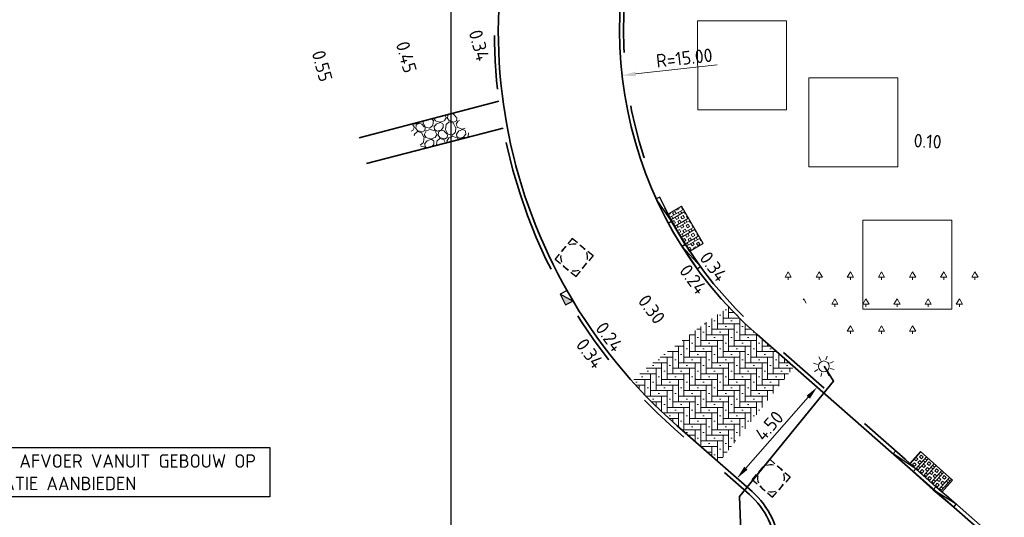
# Model space of a CAD drawing. Header units: metres. Extents: x 109063 to 109671, y 521086 to 521391.
# Tile 50 of 85: x 109248 to 109285, y 521281 to 521299. Entities that reach past the tile are written whole.
import ezdxf
from ezdxf.lldxf.tags import DXFTag

# ---------------------------------------------------------------- set-up
doc = ezdxf.new("R2010")
doc.units = ezdxf.units.M
doc.header["$PDMODE"] = 2
doc.linetypes.add('VH-TROTTOIRBAND-SO', pattern=[15, 5, -2, 2, -2, 2, -2])
for name, color, linetype, lineweight in [('N-WE-GR-BEPLANTING_NATUUR_BOS-A-200', 92, 'Continuous', 18), ('N-WE-KL-ET_LS_OV_LICHTMAST-S', 190, 'Continuous', 25), ('N-WE-RI-HWA_KOLK_TROTTOIRKOLK-S-200', 150, 'Continuous', 25), ('N-WE-RI-PUT-S-250', 7, 'Continuous', 25), ('N-WE-VH-GRASBETONTEGELS-A-200', 253, 'Continuous', 18), ('N-WE-VH-KANTOPSLUITING_TROTTOIRBAND_130X150-G', 210, 'VH-TROTTOIRBAND-SO', 35), ('N-WE-VH-KANTOPSLUITING_TROTTOIRBAND_VB_130 150X250_PARKEERBAND-S', 210, 'Continuous', 25), ('N-WE-VH-KANTVERHARDING_VOETPAD_WANDELPAD-G', 2, 'Continuous', 35), ('N-WE-VH-KANTVERHARDING_WEG-G', 4, 'Continuous', 35), ('N-WE-VH-VERHARDING-G', 7, 'Continuous', 35), ('V-WE-VH-VERHARDING_HALFVERHARDING-A-200', 122, 'Continuous', 18), ('X-XX-AL-M', 7, 'Continuous', 18), ('X-XX-AL-PEILMAAT-T25', 7, 'Continuous', 25), ('X-XX-AL-T25', 7, 'Continuous', 25)]:
    doc.layers.add(name, color=color, linetype=linetype, lineweight=lineweight)
for name, color, linetype, lineweight, true_color in [('N-WE-GR-BOOMVAK-G', 7, 'Continuous', 18, 0xcc6600), ('N-WE-OV-KABEL_AANSLUITKABEL-G', 3, 'OV-KABEL-SO', 35, 0x00ff00), ('N-WE-VH-VERHARDING_STRAATBAKSTEEN-A', 7, 'Continuous', 18, 0xa50029)]:
    doc.layers.add(name, color=color, linetype=linetype, lineweight=lineweight, true_color=true_color)
doc.layers.add('X-XX-AL-HULPLIJN-G', color=2, linetype='Continuous', lineweight=30, plot=False)
doc.layers.get('0').freeze()
doc.styles.add('NLCS-ISO-M200-T25', font='NLCS-ISO.ttf', dxfattribs={"height": 0.5})
doc.styles.get("Standard").update_dxf_attribs({"font": 'isocpeur.ttf'})
tags = doc.linetypes.add('OV-KABEL-SO', pattern='A,4,-1,[103,NLCS.SHX,S=0.75,R=0,X=0,Y=0],-1,4,-1.5,["0V",Standard,S=1,R=0,X=0,Y=-0.5],-3', length=14.5).pattern_tags.tags
tags[18] = DXFTag(74, 10)
doc.dimstyles.new('NLCS-M200-T25-PIJL_L2_H2', dxfattribs={"dimscale": 0.2, "dimtxt": 2.5, "dimasz": 2.5, "dimexe": 2, "dimexo": 2, "dimgap": 0.7, "dimtad": 1, "dimzin": 0, "dimdsep": 46, "dimtxsty": 'NLCS-ISO-M200-T25', "dimcen": 0, "dimdle": 2, "dimclrd": 256, "dimclre": 256, "dimclrt": 256, "dimazin": 0, "dimtfac": 1, "dimtdec": 3, "dimtofl": 0, "dimtmove": 0, "dimatfit": 3, "dimfxl": 2, "dimfxlon": 1, "dimtfillclr": 256, "dimtolj": 1, "dimtzin": 0, "dimlwd": -1, "dimlwe": -1, "dimarcsym": 0})
pattern_1 = [(0, (0, 0), (0.207, 0.207), [0.828, -0.414]), (270, (0, 0.621), (0.207, 0.207), [0.828, -0.414]), (0, (0.5175, 0.1035), (0.207, 0.207), [0, -1.242]), (0, (0.1035, 0.3105), (0.207, 0.207), [0, -1.242])]

# ---------------------------------------------------------------- blocks, each defined once
blk = doc.blocks.new('*D113')
at = {"layer": 'Defpoints', "color": 0, "transparency": 16777216}
for p in [(109285.636, 521298.761), (109270.728, 521297.103)]:
    blk.add_point(p, dxfattribs=at)
at = {"layer": 'X-XX-AL-M', "transparency": 16777216}
blk.add_line((109274.261, 521297.496), (109271.225, 521297.158), dxfattribs=at)
blk.add_solid([(109271.216, 521297.241), (109271.234, 521297.075), (109270.728, 521297.103)], dxfattribs=at)
at = {"layer": 'X-XX-AL-M', "transparency": 16777216, "insert": (109273.035, 521297.752), "char_height": 0.5, "attachment_point": 5, "rotation": 6.3474, "style": 'NLCS-ISO-M200-T25', "bg_fill": 3, "box_fill_scale": 1.1, "bg_fill_color": 256, "bg_fill_true_color": 13158600, "bg_fill_transparency": 0}
blk.add_mtext('\\A1;R=15.00', dxfattribs=at)
blk = doc.blocks.new('*D214')
at = {"layer": 'Defpoints', "color": 0, "transparency": 16777216}
for p in [(109277.962, 521285.538), (109277.962, 521285.538), (109274.993, 521282.156)]:
    blk.add_point(p, dxfattribs=at)
at = {"layer": 'X-XX-AL-M', "transparency": 16777216}
for p, q in [((109277.962, 521285.538), (109277.661, 521285.802)), ((109275.323, 521282.532), (109277.632, 521285.162)), ((109274.993, 521282.156), (109274.692, 521282.42))]:
    blk.add_line(p, q, dxfattribs=at)
for points in [[(109277.569, 521285.217), (109277.695, 521285.107), (109277.962, 521285.538)], [(109275.26, 521282.587), (109275.385, 521282.477), (109274.993, 521282.156)]]:
    blk.add_solid(points, dxfattribs=at)
at = {"layer": 'X-XX-AL-M', "transparency": 16777216, "insert": (109276.184, 521284.104), "char_height": 0.5, "attachment_point": 5, "rotation": 48.714, "style": 'NLCS-ISO-M200-T25', "bg_fill": 3, "box_fill_scale": 1.1, "bg_fill_color": 256, "bg_fill_true_color": 13158600, "bg_fill_transparency": 0}
blk.add_mtext('\\A1;4.50', dxfattribs=at)
blk = doc.blocks.new('SRI-KOLK_TROTTOIR-SO')
blk.add_hatch(color=256).paths.add_polyline_path([(1.125, 1.5), (-1.125, 1.5), (-1.125, 0)])
blk.add_line((-1.125, 0), (1.125, 1.5))
at = {"flags": 128}
blk.add_lwpolyline([(-1.125, 0), (1.125, 0), (1.125, 1.5), (-1.125, 1.5)], close=True, dxfattribs=at)
blk = doc.blocks.new('SKL-ET_OV_LICHTMAST-SO')
at = {"color": 0, "linetype": 'ByBlock', "lineweight": 18}
for points in [[(0, 2), (0, 1.25)], [(-1.25, 0), (-2, 0)], [(-1.41, 1.41), (-0.88, 0.88)], [(0.88, 0.88), (1.41, 1.41)], [(2, 0), (1.25, 0)], [(-1.41, -1.41), (-0.88, -0.88)], [(0, -1.25), (0, -2)], [(0.88, -0.88), (1.41, -1.41)]]:
    blk.add_lwpolyline(points, dxfattribs=at)
blk.add_circle((0, 0), 1, dxfattribs=at)
blk = doc.blocks.new('N-SVH-VB_150X170')
at = {"layer": 'N-WE-VH-KANTOPSLUITING_TROTTOIRBAND_VB_130 150X250_PARKEERBAND-S'}
blk.add_lwpolyline([(0.5, 0.15), (-0.5, 0.15), (-0.5, 0), (0.5, 0)], close=True, dxfattribs=at)
blk = doc.blocks.new('*U362')
at = {"layer": 'N-WE-VH-GRASBETONTEGELS-A-200', "true_color": 0x66cc00}
h = blk.add_hatch(dxfattribs=at)
h.set_pattern_fill('BOX', color=72, scale=0.015)
h.paths.add_polyline_path([(-0.9, -0.15), (-1.3, -0.15), (-1.3, -0.75), (-0.9, -0.75)])
h = blk.add_hatch(dxfattribs=at)
h.set_pattern_fill('BOX', color=72, scale=0.015)
h.paths.add_polyline_path([(-0.5, -0.15), (-0.9, -0.15), (-0.9, -0.75), (-0.5, -0.75)])
h = blk.add_hatch(dxfattribs=at)
h.set_pattern_fill('BOX', color=72, scale=0.015)
h.paths.add_polyline_path([(-0.1, -0.15), (-0.5, -0.15), (-0.5, -0.75), (-0.1, -0.75)])
h = blk.add_hatch(dxfattribs=at)
h.set_pattern_fill('BOX', color=72, scale=0.015)
h.paths.add_polyline_path([(0.3, -0.15), (-0.1, -0.15), (-0.1, -0.75), (0.3, -0.75)])
at = {"layer": 'N-WE-VH-VERHARDING-G', "lineweight": 18}
blk.add_lwpolyline([(-1.3, -0.75), (0.3, -0.75), (0.3, -0.15), (-1.3, -0.15)], close=True, dxfattribs=at)
at = {"layer": 'N-WE-VH-KANTOPSLUITING_TROTTOIRBAND_VB_130 150X250_PARKEERBAND-S'}
blk.add_blockref('N-SVH-VB_150X170', (-0.5, -0.15), dxfattribs=at)
blk = doc.blocks.new('*U276')
blk.add_lwpolyline([(-1, -0.15), (0, -0.15), (0, 0), (-1, 0)], close=True)
blk.add_lwpolyline([(-1, -0.15), (0, 0)])
blk = doc.blocks.new('SRI-PUT_OPHOOGTEBRENGEN-SO')
for p, q in [((-0.5, 2), (0.5, 2)), ((-2, -0.5), (-2, 0.5)), ((2, -0.5), (2, 0.5)), ((-0.5, -2), (0.5, -2))]:
    blk.add_line(p, q)
for points in [[(-1, 2), (-2, 2), (-2, 1)], [(1, 2), (2, 2), (2, 1)], [(-1, -2), (-2, -2), (-2, -1)], [(1, -2), (2, -2), (2, -1)]]:
    blk.add_lwpolyline(points)
for start, end in [(120, 150), (75.5225, 104.4775), (30, 60), (165.5225, 194.4775), (345.5225, 14.4775), (210, 240), (300, 330), (255.5225, 284.4775)]:
    blk.add_arc((0, 0), 2, start, end)

msp = doc.modelspace()

# ---------------------------------------------------------------- hatches: boundary and pattern name
at = {"layer": 'N-WE-GR-BEPLANTING_NATUUR_BOS-A-200'}
h = msp.add_hatch(dxfattribs=at)
h.set_pattern_fill('AGR-BOS-SO', color=256, scale=0.2, pattern_type=2)
h.set_pattern_definition([(0, (109286.0104, 521173.618), (0.57735, 1), [0.23094, -0.92376]), (240, (109286.1259, 521173.818), (0.57735, -1), [0.23094, -0.92376]), (300, (109286.1259, 521173.818), (1.1547, 2e-07), [0.23094, -0.92376]), (270, (109286.1259, 521173.61804), (0.57735, -1), [0.1, -1.9])])
edge = h.paths.add_edge_path()
edge.add_line((109276.112, 521290.051), (109284.344, 521289.836))
edge.add_line((109284.344, 521289.836), (109283.208, 521288.442))
edge.add_line((109283.208, 521288.442), (109281.785, 521287.342))
edge.add_arc((109280.356, 521289.19), 2.336, 232.2929, 307.7071, ccw=False)
edge.add_line((109278.927, 521287.342), (109276.112, 521290.051))
at = {"layer": 'V-WE-VH-VERHARDING_HALFVERHARDING-A-200'}
h = msp.add_hatch(dxfattribs=at)
h.set_pattern_fill('AVH-HALFVERHARDING_GRIND_01-SO', color=256, scale=0.2, pattern_type=2)
h.set_pattern_definition([(342.74206, (109641.2032, 521255.13034), (0.3454718, 0.6255296), [0.17454, -0.69884]), (17.25794, (109640.53583, 521255.3377), (0.3454736, 0.6255353), [0.17454, -1.0606]), (61.0888, (109640.7025, 521255.3895), (-0.8340377, 0.2591115), [0.1428, -0.57178]), (118.9112, (109641.117, 521256.14), (-0.3454757, -0.6255428), [0.1428, -0.86778]), (162.74206, (109640.7025, 521255.63946), (-0.3454718, -0.6255296), [0.17454, -0.69884]), (197.25794, (109640.53583, 521255.69124), (-0.3454736, -0.6255353), [0.17454, -1.0606]), (241.0888, (109640.36915, 521255.6396), (0.8340377, -0.2591115), [0.1428, -0.57178]), (298.9112, (109640.6456, 521256.14), (0.3454757, 0.6255428), [0.1428, -0.86778]), (342.74206, (109639.5137, 521256.0409), (-0.4885685, 0.8846327), [0.15578, -0.71758]), (40.85185, (109638.62607, 521254.1181), (0.34547161, 0.62553237), [0.1566, -2.31624]), (84.58698, (109639.78093, 521256.09714), (-0.14309664, 1.51017349), [0.19018, -1.95508]), (118.9112, (109640.63283, 521256.02646), (-0.8340539, 0.2591061), [0.18928, -0.82132]), (162.74206, (109639.7074, 521256.45216), (0.4885685, -0.8846327), [0.1567, -0.71664]), (40.85185, (109638.40313, 521254.51988), (0.34547161, 0.62553237), [0.15622, -2.31662]), (84.58698, (109639.42165, 521256.2076), (-0.3454706, -0.62553976), [0.18974, -1.95554]), (298.9112, (109639.42165, 521256.2076), (0.8340539, -0.2591061), [0.19042, -0.82018]), (26.668985, (109637.85055, 521254.86466), (-1.17951603, -0.36643148), [0.11696, -2.90952]), (84.58698, (109639.8255, 521256.53442), (-0.3454706, -0.62553976), [0.11724, -2.02802]), (131.76242, (109638.85943, 521258.42042), (-1.32262549, 1.14374471), [0.15658, -2.56274]), (162.74202, (109637.8618, 521255.15044), (-0.3454723, -0.6255293), [0.12604, -0.74732]), (26.668985, (109637.63681, 521255.13528), (-1.17951603, -0.36643148), [0.1171, -2.90938]), (84.58698, (109639.49515, 521256.62474), (-0.3454706, -0.62553976), [0.1286, -2.01666]), (131.76242, (109638.6075, 521258.29378), (-1.32262549, 1.14374471), [0.13436, -2.58496]), (342.74202, (109639.5846, 521256.5245), (0.3454723, 0.6255293), [0.1428, -0.73056]), (50.24156, (109639.73561, 521255.29732), (0.34546939, 0.625529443), [0.13896, -4.40622]), (95.41302, (109639.82447, 521255.40414), (-0.48857046, 0.88463593), [0.12196, -1.39498]), (150.93884, (109638.0018, 521257.55392), (-0.83404266, 0.25911215), [0.11236, -3.3091]), (197.25794, (109639.71475, 521255.5801), (0.83403986, -0.25910747), [0.14282, -1.0923]), (50.24156, (109639.48365, 521255.42392), (0.34546939, 0.625529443), [0.14808, -4.3971]), (95.41302, (109639.49413, 521255.31336), (-0.48857046, 0.88463593), [0.11106, -1.40588]), (150.93884, (109637.78805, 521257.28332), (-0.83404266, 0.25911215), [0.12024, -3.30122]), (17.25794, (109639.59923, 521255.25494), (-0.83403986, 0.25910747), [0.1428, -1.09232])])
h.paths.add_polyline_path([(109263.326, 521294.373), (109262.764, 521295.26), (109264.5, 521295.711), (109265.126, 521294.841)])

# ---------------------------------------------------------------- linework, layer by layer
at = {"layer": 'N-WE-GR-BOOMVAK-G'}
msp.add_lwpolyline([(109279.664, 521288.431), (109279.664, 521291.731), (109282.964, 521291.731), (109282.964, 521288.431)], close=True, dxfattribs=at)
at = {"layer": 'N-WE-VH-KANTOPSLUITING_TROTTOIRBAND_130X150-G', "flags": 128}
msp.add_lwpolyline([(109268.806, 521309.096), (109267.943, 521307.309, 0.146146), (109266.153, 521296.206, 0.181918), (109272.671, 521283.995), (109275.455, 521281.551, -0.440431), (109275.541, 521277.346), (109274.5, 521276.354, -0.062083), (109268.567, 521271.959)], format="xyb", dxfattribs=at)
at = {"layer": 'N-WE-VH-KANTVERHARDING_VOETPAD_WANDELPAD-G', "flags": 128}
for points in [[(109260.978, 521294.795), (109266.161, 521296.144)], [(109261.247, 521293.832), (109266.32, 521295.152)]]:
    msp.add_lwpolyline(points, dxfattribs=at)
at = {"layer": 'N-WE-VH-KANTVERHARDING_WEG-G'}
msp.add_line((109272.77, 521284.108), (109275.554, 521281.663), dxfattribs=at)
for centre, radius, start, end in [((109285.636, 521298.761), 19.5, 154.2136, 228.714), ((109273.574, 521279.409), 3, 313.6332, 48.714)]:
    msp.add_arc(centre, radius, start, end, dxfattribs=at)
at = {"layer": 'X-XX-AL-HULPLIJN-G', "flags": 128}
msp.add_lwpolyline([(109264.389, 521327.985), (109062.579, 521327.985), (109062.579, 521166.17), (109264.389, 521166.17)], close=True, dxfattribs=at)

# ---------------------------------------------------------------- block references
at = {"layer": 'N-WE-RI-HWA_KOLK_TROTTOIRKOLK-S-200', "xscale": 0.2, "yscale": 0.2, "zscale": 0.2, "rotation": 116.9587639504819}
msp.add_blockref('SRI-KOLK_TROTTOIR-SO', (109268.797, 521288.927), dxfattribs=at)
at = {"layer": 'N-WE-RI-PUT-S-250', "xscale": 0.25, "yscale": 0.25, "zscale": 0.25, "rotation": 321.0504236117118}
msp.add_blockref('SRI-PUT_OPHOOGTEBRENGEN-SO', (109268.949, 521290.35), dxfattribs=at)
at = {"layer": 'N-WE-VH-KANTOPSLUITING_TROTTOIRBAND_VB_130 150X250_PARKEERBAND-S'}
for name, p, rotation in [('*U276', (109271.994, 521292.524), 116.0126548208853), ('*U362', (109272.438, 521291.615), 120.3431150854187), ('*U276', (109272.952, 521290.754), 124.1684237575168), ('*U276', (109280.779, 521283.064), 138.0658810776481), ('*U362', (109281.523, 521282.395), 138.1270166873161), ('*U276', (109282.268, 521281.728), 139.655732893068)]:
    msp.add_blockref(name, p, dxfattribs=dict(at, rotation=rotation))

# ---------------------------------------------------------------- texts
at = {"layer": 'X-XX-AL-T25', "char_height": 0.5, "attachment_point": 1, "style": 'NLCS-ISO-M200-T25'}
for s, insert, rotation in [('0.34', (109265.513, 521298.845), 285.414), ('0.45', (109262.809, 521298.415), 285.414), ('0.55', (109259.687, 521298.08), 285.414), ('0.10', (109281.564, 521294.943), 356.7181), ('0.34', (109273.971, 521290.626), 306.7478), ('0.24', (109273.221, 521290.15), 306.7478), ('0.30', (109271.687, 521289.03), 306.7478), ('0.24', (109270.11, 521288.014), 306.7478), ('0.34', (109269.385, 521287.404), 306.7478)]:
    msp.add_mtext_dynamic_manual_height_columns(s, width=1.41981, gutter_width=2.5, heights=[0], dxfattribs=dict(at, insert=insert, rotation=rotation))

# ---------------------------------------------------------------- next in the draw order: texts
at = {"layer": 'X-XX-AL-PEILMAAT-T25', "insert": (109245.275, 521283.048), "char_height": 0.5, "attachment_point": 1, "style": 'NLCS-ISO-M200-T25', "bg_fill": 19, "box_fill_scale": 1.5, "bg_fill_color": 256, "bg_fill_transparency": 0}
msp.add_mtext_dynamic_manual_height_columns('N.B. VWA AFVOER VANUIT GEBOUW OP ÉÉN LOCATIE AANBIEDEN', width=12.13718, gutter_width=2.5, heights=[0], dxfattribs=at)

# ---------------------------------------------------------------- next in the draw order: dimensions: what is measured, and where the dimension line sits
at = {"layer": 'X-XX-AL-M'}
dim = msp.add_radius_dim(center=(109285.636, 521298.761), mpoint=(109270.728, 521297.103), dimstyle='NLCS-M200-T25-PIJL_L2_H2', override={"dimpost": 'R=<>', "dimtfill": 1}, dxfattribs=at)
dim.commit()
dim.dimension.update_dxf_attribs({"geometry": '*D113', "text_midpoint": (109273.079, 521297.364), "dimtype": 164})
dim = msp.add_aligned_dim(p1=(109274.993, 521282.156), p2=(109277.962, 521285.538), distance=0, dimstyle='NLCS-M200-T25-PIJL_L2_H2', override={"dimtfill": 1}, dxfattribs=at)
dim.commit()
dim.dimension.update_dxf_attribs({"geometry": '*D214', "text_midpoint": (109276.184, 521284.104)})

# ---------------------------------------------------------------- next in the draw order: hatches: boundary and pattern name
at = {"layer": 'N-WE-VH-VERHARDING_STRAATBAKSTEEN-A'}
h = msp.add_hatch(dxfattribs=at)
h.set_pattern_fill('AVH-SBS_DIKFORMAAT_KEPER', color=256, scale=3, pattern_type=2)
h.set_pattern_definition(pattern_1)
h.paths.add_polyline_path([(109271.096, 521285.768), (109271.849, 521286.434), (109272.531, 521285.703), (109273.177, 521285.086), (109274.823, 521286.961), (109274.308, 521287.462), (109273.846, 521287.944), (109274.682, 521288.513), (109275.483, 521287.712), (109276.234, 521287.053), (109273.266, 521283.672), (109272.614, 521284.246), (109272.12, 521284.705), (109271.387, 521285.454)])
h = msp.add_hatch(dxfattribs=at)
h.set_pattern_fill('AVH-SBS_DIKFORMAAT_KEPER', color=256, scale=3, pattern_type=2)
h.set_pattern_definition(pattern_1)
h.paths.add_polyline_path([(109271.845, 521286.43), (109273.846, 521287.944), (109274.308, 521287.462), (109274.823, 521286.961), (109273.177, 521285.086), (109272.531, 521285.703)], flags=17)
h = msp.add_hatch(dxfattribs=at)
h.set_pattern_fill('AVH-SBS_DIKFORMAAT_KEPER', color=256, scale=3, pattern_type=2)
h.set_pattern_definition(pattern_1)
h.paths.add_polyline_path([(109273.265, 521283.671), (109276.234, 521287.053), (109277.106, 521286.289), (109274.323, 521282.745)])

# ---------------------------------------------------------------- next in the draw order: linework, layer by layer
at = {"layer": 'N-WE-GR-BOOMVAK-G'}
for points in [[(109273.533, 521295.829), (109273.532, 521299.129), (109276.832, 521299.129), (109276.833, 521295.829)], [(109277.656, 521293.715), (109277.655, 521297.015), (109280.955, 521297.015), (109280.956, 521293.715)]]:
    msp.add_lwpolyline(points, close=True, dxfattribs=at)
at = {"layer": 'N-WE-OV-KABEL_AANSLUITKABEL-G', "flags": 128}
msp.add_lwpolyline([(109276.218, 521268.345), (109275.391, 521273.273), (109275.082, 521281.484), (109278.575, 521285.762), (109278.222, 521286.315)], dxfattribs=at)
at = {"layer": 'N-WE-VH-KANTOPSLUITING_TROTTOIRBAND_130X150-G', "flags": 128}
msp.add_lwpolyline([(109272.924, 521306.585), (109272.265, 521305.221, 0.337025), (109275.838, 521287.602), (109289.325, 521275.759, 0.004682), (109295.55, 521270.396, 0.053123), (109313.064, 521258.525), (109314.539, 521257.739, 0.491668), (109318.606, 521259.697, -0.008576), (109319.127, 521261.969, -0.029925), (109322.796, 521274.73), (109326.729, 521286.261)], format="xyb", dxfattribs=at)
at = {"layer": 'N-WE-VH-KANTVERHARDING_WEG-G', "flags": 128}
msp.add_lwpolyline([(109272.796, 521306.665), (109272.13, 521305.286, 0.337025), (109275.739, 521287.49), (109289.226, 521275.646, 0.004682), (109295.453, 521270.281, 0.053123), (109312.993, 521258.392), (109314.47, 521257.606, 0.491859), (109318.753, 521259.666, -0.008582), (109319.273, 521261.934, -0.029931), (109322.937, 521274.681), (109327.017, 521286.642)], format="xyb", dxfattribs=at)

# ---------------------------------------------------------------- next in the draw order: block references
at = {"layer": 'N-WE-KL-ET_LS_OV_LICHTMAST-S', "xscale": 0.2, "yscale": 0.2, "zscale": 0.2, "rotation": 27.7805159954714}
msp.add_blockref('SKL-ET_OV_LICHTMAST-SO', (109278.215, 521286.309), dxfattribs=at)
at = {"layer": 'N-WE-RI-PUT-S-250', "xscale": 0.25, "yscale": 0.25, "zscale": 0.25, "rotation": 319.15442737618}
msp.add_blockref('SRI-PUT_OPHOOGTEBRENGEN-SO', (109276.256, 521282.156), dxfattribs=at)

doc.saveas('drawing.dxf')
